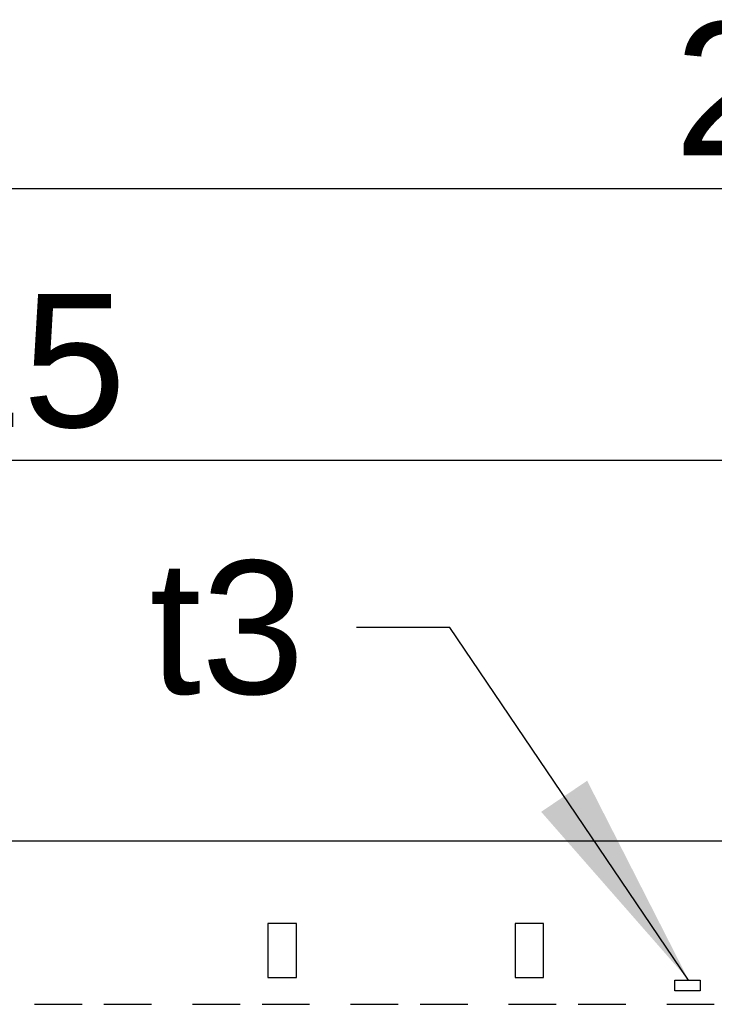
# Model space of a CAD drawing. Header units: millimetres. Extents: x 0 to 210, y 0 to 297.
# Tile 9 of 58: x 85 to 96, y 148 to 164. Entities that reach past the tile are written whole.
import ezdxf
from ezdxf.enums import TextEntityAlignment as Align

# ---------------------------------------------------------------- set-up
doc = ezdxf.new("R2010")
doc.units = ezdxf.units.MM
doc.header["$LTSCALE"] = 19.36
doc.layers.get('0').update_dxf_attribs({"linetype": 'CONTINUOUS'})
doc.layers.add('Z_DIM_2D', color=7, linetype='CONTINUOUS')
doc.layers.add('Z_NOTICE', color=7, linetype='CONTINUOUS')
doc.styles.get("Standard").update_dxf_attribs({"font": 'txt', "width": 0.7})
doc.styles.add('TEXTSTYLE_3', font='helveticaneueltw1g-ltcn.otf')
doc.styles.add('TEXTSTYLE_4', font='gdt', dxfattribs={"width": 0.7})
doc.dimstyles.new('DIMSTYLE_2', dxfattribs={"dimtxt": 2.1, "dimasz": 3.5, "dimexe": 1.5, "dimexo": 0, "dimgap": 0.525, "dimtad": 1, "dimdec": 3, "dimlfac": 4, "dimdsep": 46, "dimtxsty": 'TEXTSTYLE_3', "dimblk": '_FILLED', "dimblk1": '_FILLED', "dimblk2": '_FILLED', "dimcen": 0.09, "dimclrt": 5, "dimadec": 0, "dimazin": 0, "dimtp": 0.5, "dimtm": 0.5, "dimtfac": 1, "dimtdec": 3, "dimtofl": 0, "dimtmove": 0, "dimatfit": 3, "dimldrblk": '_FILLED', "dimfxl": 0, "dimtolj": 1, "dimarcsym": 0})
doc.dimstyles.new('DIMSTYLE_4', dxfattribs={"dimtxt": 2.1, "dimasz": 3.5, "dimexe": 1.5, "dimexo": 0, "dimgap": 0.525, "dimtad": 1, "dimdec": 3, "dimlfac": 4, "dimdsep": 46, "dimtxsty": 'TEXTSTYLE_3', "dimblk": '_FILLED', "dimblk1": '_FILLED', "dimblk2": '_FILLED', "dimcen": 0.09, "dimclrt": 5, "dimadec": 0, "dimazin": 0, "dimtol": 1, "dimtp": 0.4, "dimtm": 0.4, "dimtfac": 1, "dimtdec": 3, "dimtofl": 0, "dimtmove": 0, "dimatfit": 3, "dimldrblk": '_FILLED', "dimfxl": 0, "dimtolj": 1, "dimarcsym": 0})
doc.dimstyles.get("Standard").update_dxf_attribs({"dimtxt": 3.5, "dimasz": 3.5, "dimexe": 1.5, "dimexo": 0, "dimtad": 1, "dimdec": 3, "dimdsep": 46, "dimtxsty": 'Standard', "dimblk": '_FILLED', "dimblk1": '_FILLED', "dimblk2": '_FILLED', "dimcen": 0.09, "dimclrt": 5, "dimadec": 0, "dimazin": 0, "dimtol": 1, "dimtp": 0.001, "dimtm": 0.001, "dimtfac": 1, "dimtdec": 3, "dimtofl": 0, "dimtmove": 0, "dimatfit": 3, "dimldrblk": '_FILLED', "dimfxl": 0, "dimtolj": 1, "dimarcsym": 0})

# ---------------------------------------------------------------- blocks, each defined once
blk = doc.blocks.new('*D3')
at = {"layer": 'Z_DIM_2D', "color": 2, "linetype": 'Continuous'}
for p, q in [((68.87, 150.301), (68.87, 158.401)), ((100.12, 150.301), (100.12, 158.401)), ((68.87, 156.901), (84.495, 156.901)), ((100.12, 156.901), (84.495, 156.901))]:
    blk.add_line(p, q, dxfattribs=at)
at = {"layer": 'Z_DIM_2D', "color": 5, "linetype": 'Continuous', "style": 'TEXTSTYLE_3'}
blk.add_text('125', height=2.1, dxfattribs=at).set_placement((84.495, 157.426), align=Align.CENTER)
blk = doc.blocks.new('_FILLED')
at = {"color": 0, "linetype": 'ByBlock'}
blk.add_solid([(0, 0), (-1, 0.125), (-1, -0.125)], dxfattribs=at)
blk = doc.blocks.new('_NONE')
blk = doc.blocks.new('*D12')
at = {"layer": 'Z_DIM_2D', "color": 2, "linetype": 'Continuous'}
for p, q in [((65.245, 150.264), (65.245, 162.686)), ((134.995, 150.264), (134.995, 162.686)), ((65.245, 161.186), (100.12, 161.186)), ((134.995, 161.186), (100.12, 161.186))]:
    blk.add_line(p, q, dxfattribs=at)
at = {"layer": 'Z_DIM_2D', "color": 5, "linetype": 'Continuous'}
for s, height, style, p in [('279', 2.1, 'TEXTSTYLE_3', (98.028, 161.711)), ('`', 1.47, 'TEXTSTYLE_4', (101.001, 162.026)), ('0.4', 1.47, 'TEXTSTYLE_3', (103.093, 162.026))]:
    blk.add_text(s, height=height, dxfattribs=dict(at, style=style)).set_placement(p, align=Align.CENTER)

msp = doc.modelspace()

# ---------------------------------------------------------------- linework, layer by layer
at = {"color": 7, "linetype": 'Continuous'}
for p, q in [((69.40727, 150.9013), (99.58227, 150.9013)), ((89.17512, 149.60005), (89.17512, 148.75005)), ((89.62512, 149.60005), (89.17512, 149.60005)), ((89.62512, 148.75005), (89.62512, 149.60005)), ((93.07065, 149.60005), (93.07065, 148.75005)), ((93.52065, 149.60005), (93.07065, 149.60005)), ((93.52065, 148.75005), (93.52065, 149.60005)), ((89.17512, 148.75005), (89.62512, 148.75005)), ((93.07065, 148.75005), (93.52065, 148.75005)), ((95.58852, 148.5388), (95.58852, 148.70755)), ((95.58852, 148.70755), (95.98852, 148.70755)), ((95.98852, 148.70755), (95.98852, 148.5388)), ((95.98852, 148.5388), (95.58852, 148.5388)), ((85.49681, 148.32655), (86.24681, 148.32655)), ((86.59234, 148.32655), (87.34234, 148.32655)), ((87.98769, 148.32655), (88.73769, 148.32655)), ((89.08322, 148.32655), (89.83322, 148.32655)), ((90.47857, 148.32655), (91.22857, 148.32655)), ((91.5741, 148.32655), (92.3241, 148.32655)), ((92.96945, 148.32655), (93.71945, 148.32655)), ((94.06498, 148.32655), (94.81498, 148.32655)), ((95.46033, 148.32655), (96.21033, 148.32655))]:
    msp.add_line(p, q, dxfattribs=at)

# ---------------------------------------------------------------- texts
at = {"layer": 'Z_NOTICE', "color": 5, "linetype": 'Continuous', "style": 'TEXTSTYLE_3'}
msp.add_text('t3 ', height=2.1, dxfattribs=at).set_placement((90.57069, 153.21912), align=Align.RIGHT)

# ---------------------------------------------------------------- dimensions: what is measured, and where the dimension line sits
at = {"layer": 'Z_DIM_2D', "color": 2, "linetype": 'Continuous'}
for base, p1, p2, dimstyle, picture, middle in [((134.99477, 161.18589), (65.24477, 150.2638), (134.99477, 150.2638), 'DIMSTYLE_4', '*D12', (100.11977, 161.18589)), ((100.11977, 156.90065), (68.86976, 150.30131), (100.11977, 150.3013), 'DIMSTYLE_2', '*D3', (84.53786, 156.90065))]:
    dim = msp.add_linear_dim(base=base, p1=p1, p2=p2, dimstyle=dimstyle, override={"dimblk1": 'NONE', "dimblk2": 'NONE', "dimsah": 1}, dxfattribs=at)
    dim.commit()
    dim.dimension.update_dxf_attribs({"geometry": picture, "text_midpoint": middle, "dimtype": 160})

# ---------------------------------------------------------------- leaders
at = {"layer": 'Z_NOTICE', "color": 2, "linetype": 'Continuous'}
msp.add_leader([(95.80645, 148.70755), (92.04159, 154.26912), (90.57069, 154.26912)], dimstyle='Standard', override={"dimtad": 0}, dxfattribs=at)

doc.saveas('drawing.dxf')
